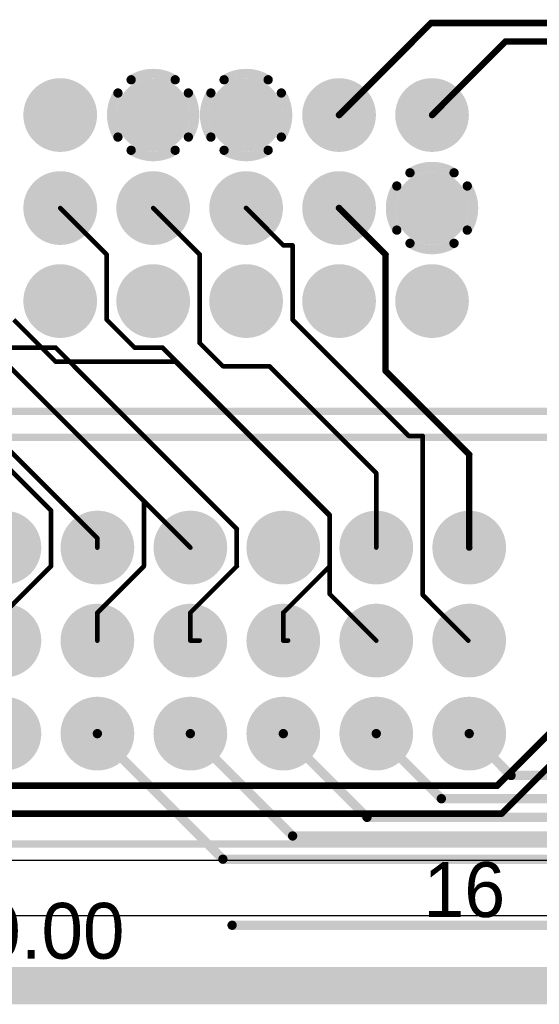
# Model space of a CAD drawing. Extents: x 0.21 to 6.77, y 0.98 to 2.62.
# Tile 13 of 16: x 4.78 to 5.34, y 0.98 to 2.04. Entities that reach past the tile are written whole.
import ezdxf

# ---------------------------------------------------------------- set-up
doc = ezdxf.new("R2010")
doc.units = 0
doc.layers.get('0').update_dxf_attribs({"linetype": 'CONTINUOUS'})
for name, color, linetype in [('BOTTOMLAYER', 5, 'CONTINUOUS'), ('BOTTOMOVERLAY', 54, 'CONTINUOUS'), ('BOTTOMSOLDER', 6, 'CONTINUOUS'), ('INTERNALPLANE1', 76, 'CONTINUOUS'), ('INTERNALPLANE2', 16, 'CONTINUOUS'), ('INTERNALPLANE3', 216, 'CONTINUOUS'), ('INTERNALPLANE4', 136, 'CONTINUOUS'), ('MULTILAYER', 9, 'CONTINUOUS'), ('PADHOLE', 156, 'CONTINUOUS'), ('TOPLAYER', 1, 'CONTINUOUS'), ('TOPOVERLAY', 2, 'CONTINUOUS'), ('TOPSOLDER', 216, 'CONTINUOUS')]:
    doc.layers.add(name, color=color, linetype=linetype)

# ---------------------------------------------------------------- blocks, each defined once
blk = doc.blocks.new('EURO2_54_2V48_1')
at = {"layer": 'BOTTOMLAYER', "const_width": 0.031}
for points in [[(0.2345, 0.1, 1), (0.2655, 0.1, 1)], [(0.3345, 0.1, 1), (0.3655, 0.1, 1)], [(0.4345, 0.1, 1), (0.4655, 0.1, 1)], [(0.5345, 0.1, 1), (0.5655, 0.1, 1)], [(0.6345, 0.1, 1), (0.6655, 0.1, 1)], [(0.7345, 0.1, 1), (0.7655, 0.1, 1)], [(0.2345, 0, 1), (0.2655, 0, 1)], [(0.3345, 0, 1), (0.3655, 0, 1)], [(0.4345, 0, 1), (0.4655, 0, 1)], [(0.5345, 0, 1), (0.5655, 0, 1)], [(0.6345, 0, 1), (0.6655, 0, 1)], [(0.7345, 0, 1), (0.7655, 0, 1)], [(0.2345, -0.1, 1), (0.2655, -0.1, 1)], [(0.3345, -0.1, 1), (0.3655, -0.1, 1)], [(0.4345, -0.1, 1), (0.4655, -0.1, 1)], [(0.5345, -0.1, 1), (0.5655, -0.1, 1)], [(0.6345, -0.1, 1), (0.6655, -0.1, 1)], [(0.7345, -0.1, 1), (0.7655, -0.1, 1)]]:
    blk.add_lwpolyline(points, format="xyb", close=True, dxfattribs=at)
at = {"layer": 'BOTTOMSOLDER', "const_width": 0.035}
for points in [[(0.2325, 0.1, 1), (0.2675, 0.1, 1)], [(0.3325, 0.1, 1), (0.3675, 0.1, 1)], [(0.4325, 0.1, 1), (0.4675, 0.1, 1)], [(0.5325, 0.1, 1), (0.5675, 0.1, 1)], [(0.6325, 0.1, 1), (0.6675, 0.1, 1)], [(0.7325, 0.1, 1), (0.7675, 0.1, 1)], [(0.2325, 0, 1), (0.2675, 0, 1)], [(0.3325, 0, 1), (0.3675, 0, 1)], [(0.4325, 0, 1), (0.4675, 0, 1)], [(0.5325, 0, 1), (0.5675, 0, 1)], [(0.6325, 0, 1), (0.6675, 0, 1)], [(0.7325, 0, 1), (0.7675, 0, 1)], [(0.2325, -0.1, 1), (0.2675, -0.1, 1)], [(0.3325, -0.1, 1), (0.3675, -0.1, 1)], [(0.4325, -0.1, 1), (0.4675, -0.1, 1)], [(0.5325, -0.1, 1), (0.5675, -0.1, 1)], [(0.6325, -0.1, 1), (0.6675, -0.1, 1)], [(0.7325, -0.1, 1), (0.7675, -0.1, 1)]]:
    blk.add_lwpolyline(points, format="xyb", close=True, dxfattribs=at)
at = {"layer": 'INTERNALPLANE1', "const_width": 0.0397}
for points in [[(0.2302, 0.1, 1), (0.2698, 0.1, 1)], [(0.3302, 0.1, 1), (0.3698, 0.1, 1)], [(0.4302, 0.1, 1), (0.4698, 0.1, 1)], [(0.5302, 0.1, 1), (0.5698, 0.1, 1)], [(0.6302, 0.1, 1), (0.6698, 0.1, 1)], [(0.7302, 0.1, 1), (0.7698, 0.1, 1)], [(0.2302, 0, 1), (0.2698, 0, 1)], [(0.3302, 0, 1), (0.3698, 0, 1)], [(0.4302, 0, 1), (0.4698, 0, 1)], [(0.5302, 0, 1), (0.5698, 0, 1)], [(0.6302, 0, 1), (0.6698, 0, 1)], [(0.7302, 0, 1), (0.7698, 0, 1)], [(0.2302, -0.1, 1), (0.2698, -0.1, 1)], [(0.3302, -0.1, 1), (0.3698, -0.1, 1)], [(0.4302, -0.1, 1), (0.4698, -0.1, 1)], [(0.5302, -0.1, 1), (0.5698, -0.1, 1)], [(0.6302, -0.1, 1), (0.6698, -0.1, 1)], [(0.7302, -0.1, 1), (0.7698, -0.1, 1)]]:
    blk.add_lwpolyline(points, format="xyb", close=True, dxfattribs=at)
at = {"layer": 'INTERNALPLANE2', "const_width": 0.0397}
for points in [[(0.2302, 0.1, 1), (0.2698, 0.1, 1)], [(0.3302, 0.1, 1), (0.3698, 0.1, 1)], [(0.4302, 0.1, 1), (0.4698, 0.1, 1)], [(0.5302, 0.1, 1), (0.5698, 0.1, 1)], [(0.6302, 0.1, 1), (0.6698, 0.1, 1)], [(0.7302, 0.1, 1), (0.7698, 0.1, 1)], [(0.2302, 0, 1), (0.2698, 0, 1)], [(0.3302, 0, 1), (0.3698, 0, 1)], [(0.4302, 0, 1), (0.4698, 0, 1)], [(0.5302, 0, 1), (0.5698, 0, 1)], [(0.6302, 0, 1), (0.6698, 0, 1)], [(0.7302, 0, 1), (0.7698, 0, 1)], [(0.2302, -0.1, 1), (0.2698, -0.1, 1)], [(0.3302, -0.1, 1), (0.3698, -0.1, 1)], [(0.4302, -0.1, 1), (0.4698, -0.1, 1)], [(0.5302, -0.1, 1), (0.5698, -0.1, 1)], [(0.6302, -0.1, 1), (0.6698, -0.1, 1)], [(0.7302, -0.1, 1), (0.7698, -0.1, 1)]]:
    blk.add_lwpolyline(points, format="xyb", close=True, dxfattribs=at)
at = {"layer": 'INTERNALPLANE3', "const_width": 0.0397}
for points in [[(0.2302, 0.1, 1), (0.2698, 0.1, 1)], [(0.3302, 0.1, 1), (0.3698, 0.1, 1)], [(0.4302, 0.1, 1), (0.4698, 0.1, 1)], [(0.5302, 0.1, 1), (0.5698, 0.1, 1)], [(0.6302, 0.1, 1), (0.6698, 0.1, 1)], [(0.7302, 0.1, 1), (0.7698, 0.1, 1)], [(0.2302, 0, 1), (0.2698, 0, 1)], [(0.3302, 0, 1), (0.3698, 0, 1)], [(0.4302, 0, 1), (0.4698, 0, 1)], [(0.5302, 0, 1), (0.5698, 0, 1)], [(0.6302, 0, 1), (0.6698, 0, 1)], [(0.7302, 0, 1), (0.7698, 0, 1)], [(0.2302, -0.1, 1), (0.2698, -0.1, 1)], [(0.3302, -0.1, 1), (0.3698, -0.1, 1)], [(0.4302, -0.1, 1), (0.4698, -0.1, 1)], [(0.5302, -0.1, 1), (0.5698, -0.1, 1)], [(0.6302, -0.1, 1), (0.6698, -0.1, 1)], [(0.7302, -0.1, 1), (0.7698, -0.1, 1)]]:
    blk.add_lwpolyline(points, format="xyb", close=True, dxfattribs=at)
at = {"layer": 'INTERNALPLANE4', "const_width": 0.0397}
for points in [[(0.2302, 0.1, 1), (0.2698, 0.1, 1)], [(0.3302, 0.1, 1), (0.3698, 0.1, 1)], [(0.4302, 0.1, 1), (0.4698, 0.1, 1)], [(0.5302, 0.1, 1), (0.5698, 0.1, 1)], [(0.6302, 0.1, 1), (0.6698, 0.1, 1)], [(0.7302, 0.1, 1), (0.7698, 0.1, 1)], [(0.2302, 0, 1), (0.2698, 0, 1)], [(0.3302, 0, 1), (0.3698, 0, 1)], [(0.4302, 0, 1), (0.4698, 0, 1)], [(0.5302, 0, 1), (0.5698, 0, 1)], [(0.6302, 0, 1), (0.6698, 0, 1)], [(0.7302, 0, 1), (0.7698, 0, 1)], [(0.2302, -0.1, 1), (0.2698, -0.1, 1)], [(0.3302, -0.1, 1), (0.3698, -0.1, 1)], [(0.4302, -0.1, 1), (0.4698, -0.1, 1)], [(0.5302, -0.1, 1), (0.5698, -0.1, 1)], [(0.6302, -0.1, 1), (0.6698, -0.1, 1)], [(0.7302, -0.1, 1), (0.7698, -0.1, 1)]]:
    blk.add_lwpolyline(points, format="xyb", close=True, dxfattribs=at)
at = {"layer": 'MULTILAYER', "const_width": 0.031}
for points in [[(0.2345, 0.1, 1), (0.2655, 0.1, 1)], [(0.3345, 0.1, 1), (0.3655, 0.1, 1)], [(0.4345, 0.1, 1), (0.4655, 0.1, 1)], [(0.5345, 0.1, 1), (0.5655, 0.1, 1)], [(0.6345, 0.1, 1), (0.6655, 0.1, 1)], [(0.7345, 0.1, 1), (0.7655, 0.1, 1)], [(0.2345, 0, 1), (0.2655, 0, 1)], [(0.3345, 0, 1), (0.3655, 0, 1)], [(0.4345, 0, 1), (0.4655, 0, 1)], [(0.5345, 0, 1), (0.5655, 0, 1)], [(0.6345, 0, 1), (0.6655, 0, 1)], [(0.7345, 0, 1), (0.7655, 0, 1)], [(0.2345, -0.1, 1), (0.2655, -0.1, 1)], [(0.3345, -0.1, 1), (0.3655, -0.1, 1)], [(0.4345, -0.1, 1), (0.4655, -0.1, 1)], [(0.5345, -0.1, 1), (0.5655, -0.1, 1)], [(0.6345, -0.1, 1), (0.6655, -0.1, 1)], [(0.7345, -0.1, 1), (0.7655, -0.1, 1)]]:
    blk.add_lwpolyline(points, format="xyb", close=True, dxfattribs=at)
at = {"layer": 'PADHOLE', "const_width": 0.0197}
for points in [[(0.2402, 0.1, 1), (0.2598, 0.1, 1)], [(0.3402, 0.1, 1), (0.3598, 0.1, 1)], [(0.4402, 0.1, 1), (0.4598, 0.1, 1)], [(0.5402, 0.1, 1), (0.5598, 0.1, 1)], [(0.6402, 0.1, 1), (0.6598, 0.1, 1)], [(0.7402, 0.1, 1), (0.7598, 0.1, 1)], [(0.2402, 0, 1), (0.2598, 0, 1)], [(0.3402, 0, 1), (0.3598, 0, 1)], [(0.4402, 0, 1), (0.4598, 0, 1)], [(0.5402, 0, 1), (0.5598, 0, 1)], [(0.6402, 0, 1), (0.6598, 0, 1)], [(0.7402, 0, 1), (0.7598, 0, 1)], [(0.2402, -0.1, 1), (0.2598, -0.1, 1)], [(0.3402, -0.1, 1), (0.3598, -0.1, 1)], [(0.4402, -0.1, 1), (0.4598, -0.1, 1)], [(0.5402, -0.1, 1), (0.5598, -0.1, 1)], [(0.6402, -0.1, 1), (0.6598, -0.1, 1)], [(0.7402, -0.1, 1), (0.7598, -0.1, 1)]]:
    blk.add_lwpolyline(points, format="xyb", close=True, dxfattribs=at)
at = {"layer": 'TOPLAYER', "const_width": 0.031}
for points in [[(0.2345, 0.1, 1), (0.2655, 0.1, 1)], [(0.3345, 0.1, 1), (0.3655, 0.1, 1)], [(0.4345, 0.1, 1), (0.4655, 0.1, 1)], [(0.5345, 0.1, 1), (0.5655, 0.1, 1)], [(0.6345, 0.1, 1), (0.6655, 0.1, 1)], [(0.7345, 0.1, 1), (0.7655, 0.1, 1)], [(0.2345, 0, 1), (0.2655, 0, 1)], [(0.3345, 0, 1), (0.3655, 0, 1)], [(0.4345, 0, 1), (0.4655, 0, 1)], [(0.5345, 0, 1), (0.5655, 0, 1)], [(0.6345, 0, 1), (0.6655, 0, 1)], [(0.7345, 0, 1), (0.7655, 0, 1)], [(0.2345, -0.1, 1), (0.2655, -0.1, 1)], [(0.3345, -0.1, 1), (0.3655, -0.1, 1)], [(0.4345, -0.1, 1), (0.4655, -0.1, 1)], [(0.5345, -0.1, 1), (0.5655, -0.1, 1)], [(0.6345, -0.1, 1), (0.6655, -0.1, 1)], [(0.7345, -0.1, 1), (0.7655, -0.1, 1)]]:
    blk.add_lwpolyline(points, format="xyb", close=True, dxfattribs=at)
at = {"layer": 'TOPOVERLAY', "const_width": 0.00787}
for points in [[(-1.0827, 0.2185), (1.0827, 0.2185)], [(-1.0827, -0.2185), (1.0827, -0.2185)]]:
    blk.add_lwpolyline(points, dxfattribs=at)
at = {"layer": 'TOPSOLDER', "const_width": 0.035}
for points in [[(0.2325, 0.1, 1), (0.2675, 0.1, 1)], [(0.3325, 0.1, 1), (0.3675, 0.1, 1)], [(0.4325, 0.1, 1), (0.4675, 0.1, 1)], [(0.5325, 0.1, 1), (0.5675, 0.1, 1)], [(0.6325, 0.1, 1), (0.6675, 0.1, 1)], [(0.7325, 0.1, 1), (0.7675, 0.1, 1)], [(0.2325, 0, 1), (0.2675, 0, 1)], [(0.3325, 0, 1), (0.3675, 0, 1)], [(0.4325, 0, 1), (0.4675, 0, 1)], [(0.5325, 0, 1), (0.5675, 0, 1)], [(0.6325, 0, 1), (0.6675, 0, 1)], [(0.7325, 0, 1), (0.7675, 0, 1)], [(0.2325, -0.1, 1), (0.2675, -0.1, 1)], [(0.3325, -0.1, 1), (0.3675, -0.1, 1)], [(0.4325, -0.1, 1), (0.4675, -0.1, 1)], [(0.5325, -0.1, 1), (0.5675, -0.1, 1)], [(0.6325, -0.1, 1), (0.6675, -0.1, 1)], [(0.7325, -0.1, 1), (0.7675, -0.1, 1)]]:
    blk.add_lwpolyline(points, format="xyb", close=True, dxfattribs=at)
at = {"layer": 'TOPOVERLAY'}
blk.add_text('16', height=0.05906, rotation=360, dxfattribs=at).set_placement((0.7008, -0.2972))
blk = doc.blocks.new('EURO2_54_2V96_B_17')
at = {"layer": 'BOTTOMLAYER', "const_width": 0.031}
for points in [[(1.1345, 0.1, 1), (1.1655, 0.1, 1)], [(1.2345, 0.1, 1), (1.2655, 0.1, 1)], [(1.3345, 0.1, 1), (1.3655, 0.1, 1)], [(1.4345, 0.1, 1), (1.4655, 0.1, 1)], [(1.5345, 0.1, 1), (1.5655, 0.1, 1)], [(1.1345, 0, 1), (1.1655, 0, 1)], [(1.2345, 0, 1), (1.2655, 0, 1)], [(1.3345, 0, 1), (1.3655, 0, 1)], [(1.4345, 0, 1), (1.4655, 0, 1)], [(1.5345, 0, 1), (1.5655, 0, 1)], [(1.1345, -0.1, 1), (1.1655, -0.1, 1)], [(1.2345, -0.1, 1), (1.2655, -0.1, 1)], [(1.3345, -0.1, 1), (1.3655, -0.1, 1)], [(1.4345, -0.1, 1), (1.4655, -0.1, 1)], [(1.5345, -0.1, 1), (1.5655, -0.1, 1)]]:
    blk.add_lwpolyline(points, format="xyb", close=True, dxfattribs=at)
at = {"layer": 'BOTTOMOVERLAY', "const_width": 0.00787}
blk.add_lwpolyline([(-1.8701, -0.2185), (1.8701, -0.2185)], dxfattribs=at)
at = {"layer": 'BOTTOMSOLDER', "const_width": 0.035}
for points in [[(1.1325, 0.1, 1), (1.1675, 0.1, 1)], [(1.2325, 0.1, 1), (1.2675, 0.1, 1)], [(1.3325, 0.1, 1), (1.3675, 0.1, 1)], [(1.4325, 0.1, 1), (1.4675, 0.1, 1)], [(1.5325, 0.1, 1), (1.5675, 0.1, 1)], [(1.1325, 0, 1), (1.1675, 0, 1)], [(1.2325, 0, 1), (1.2675, 0, 1)], [(1.3325, 0, 1), (1.3675, 0, 1)], [(1.4325, 0, 1), (1.4675, 0, 1)], [(1.5325, 0, 1), (1.5675, 0, 1)], [(1.1325, -0.1, 1), (1.1675, -0.1, 1)], [(1.2325, -0.1, 1), (1.2675, -0.1, 1)], [(1.3325, -0.1, 1), (1.3675, -0.1, 1)], [(1.4325, -0.1, 1), (1.4675, -0.1, 1)], [(1.5325, -0.1, 1), (1.5675, -0.1, 1)]]:
    blk.add_lwpolyline(points, format="xyb", close=True, dxfattribs=at)
at = {"layer": 'INTERNALPLANE1', "const_width": 0.0397}
for points in [[(1.1302, 0.1, 1), (1.1698, 0.1, 1)], [(1.2302, 0.1, 1), (1.2698, 0.1, 1)], [(1.3302, 0.1, 1), (1.3698, 0.1, 1)], [(1.4302, 0.1, 1), (1.4698, 0.1, 1)], [(1.5302, 0.1, 1), (1.5698, 0.1, 1)], [(1.1302, 0, 1), (1.1698, 0, 1)], [(1.2302, 0, 1), (1.2698, 0, 1)], [(1.3302, 0, 1), (1.3698, 0, 1)], [(1.4302, 0, 1), (1.4698, 0, 1)], [(1.5302, 0, 1), (1.5698, 0, 1)], [(1.1302, -0.1, 1), (1.1698, -0.1, 1)], [(1.2302, -0.1, 1), (1.2698, -0.1, 1)], [(1.3302, -0.1, 1), (1.3698, -0.1, 1)], [(1.4302, -0.1, 1), (1.4698, -0.1, 1)], [(1.5302, -0.1, 1), (1.5698, -0.1, 1)]]:
    blk.add_lwpolyline(points, format="xyb", close=True, dxfattribs=at)
at = {"layer": 'INTERNALPLANE2', "const_width": 0.01}
for points in [[(1.2263, 0.1379, -0.286745), (1.2737, 0.1379)], [(1.2121, 0.0763, -0.286745), (1.2121, 0.1237)], [(1.2879, 0.1237, -0.286745), (1.2879, 0.0763)], [(1.2737, 0.0621, -0.286745), (1.2263, 0.0621)]]:
    blk.add_lwpolyline(points, format="xyb", dxfattribs=at)
at = {"layer": 'INTERNALPLANE2'}
for points, const_width in [([(1.1302, 0.1, 1), (1.1698, 0.1, 1)], 0.0397), ([(1.2238, 0.1379, 1), (1.2288, 0.1379, 1)], 0.005), ([(1.2712, 0.1379, 1), (1.2762, 0.1379, 1)], 0.005), ([(1.3302, 0.1, 1), (1.3698, 0.1, 1)], 0.0397), ([(1.4302, 0.1, 1), (1.4698, 0.1, 1)], 0.0397), ([(1.5302, 0.1, 1), (1.5698, 0.1, 1)], 0.0397), ([(1.2096, 0.1237, 1), (1.2146, 0.1237, 1)], 0.005), ([(1.2854, 0.1237, 1), (1.2904, 0.1237, 1)], 0.005), ([(1.2096, 0.0763, 1), (1.2146, 0.0763, 1)], 0.005), ([(1.2854, 0.0763, 1), (1.2904, 0.0763, 1)], 0.005), ([(1.2238, 0.0621, 1), (1.2288, 0.0621, 1)], 0.005), ([(1.2712, 0.0621, 1), (1.2762, 0.0621, 1)], 0.005), ([(1.1302, 0, 1), (1.1698, 0, 1)], 0.0397), ([(1.2302, 0, 1), (1.2698, 0, 1)], 0.0397), ([(1.3302, 0, 1), (1.3698, 0, 1)], 0.0397), ([(1.4302, 0, 1), (1.4698, 0, 1)], 0.0397), ([(1.5302, 0, 1), (1.5698, 0, 1)], 0.0397), ([(1.1302, -0.1, 1), (1.1698, -0.1, 1)], 0.0397), ([(1.2302, -0.1, 1), (1.2698, -0.1, 1)], 0.0397), ([(1.3302, -0.1, 1), (1.3698, -0.1, 1)], 0.0397), ([(1.4302, -0.1, 1), (1.4698, -0.1, 1)], 0.0397), ([(1.5302, -0.1, 1), (1.5698, -0.1, 1)], 0.0397)]:
    blk.add_lwpolyline(points, format="xyb", close=True, dxfattribs=dict(at, const_width=const_width))
at = {"layer": 'INTERNALPLANE3'}
for points, const_width in [([(1.1302, 0.1, 1), (1.1698, 0.1, 1)], 0.0397), ([(1.2302, 0.1, 1), (1.2698, 0.1, 1)], 0.0397), ([(1.3302, 0.1, 1), (1.3698, 0.1, 1)], 0.0397), ([(1.4302, 0.1, 1), (1.4698, 0.1, 1)], 0.0397), ([(1.5302, 0.1, 1), (1.5698, 0.1, 1)], 0.0397), ([(1.5238, 0.0379, 1), (1.5288, 0.0379, 1)], 0.005), ([(1.5712, 0.0379, 1), (1.5762, 0.0379, 1)], 0.005), ([(1.1302, 0, 1), (1.1698, 0, 1)], 0.0397), ([(1.2302, 0, 1), (1.2698, 0, 1)], 0.0397), ([(1.3302, 0, 1), (1.3698, 0, 1)], 0.0397), ([(1.4302, 0, 1), (1.4698, 0, 1)], 0.0397), ([(1.5096, 0.0237, 1), (1.5146, 0.0237, 1)], 0.005), ([(1.5854, 0.0237, 1), (1.5904, 0.0237, 1)], 0.005), ([(1.5096, -0.0237, 1), (1.5146, -0.0237, 1)], 0.005), ([(1.5854, -0.0237, 1), (1.5904, -0.0237, 1)], 0.005), ([(1.5238, -0.0379, 1), (1.5288, -0.0379, 1)], 0.005), ([(1.5712, -0.0379, 1), (1.5762, -0.0379, 1)], 0.005), ([(1.1302, -0.1, 1), (1.1698, -0.1, 1)], 0.0397), ([(1.2302, -0.1, 1), (1.2698, -0.1, 1)], 0.0397), ([(1.3302, -0.1, 1), (1.3698, -0.1, 1)], 0.0397), ([(1.4302, -0.1, 1), (1.4698, -0.1, 1)], 0.0397), ([(1.5302, -0.1, 1), (1.5698, -0.1, 1)], 0.0397)]:
    blk.add_lwpolyline(points, format="xyb", close=True, dxfattribs=dict(at, const_width=const_width))
at = {"layer": 'INTERNALPLANE3', "const_width": 0.01}
for points in [[(1.5263, 0.0379, -0.286745), (1.5737, 0.0379)], [(1.5121, -0.0237, -0.286745), (1.5121, 0.0237)], [(1.5879, 0.0237, -0.286745), (1.5879, -0.0237)], [(1.5737, -0.0379, -0.286745), (1.5263, -0.0379)]]:
    blk.add_lwpolyline(points, format="xyb", dxfattribs=at)
at = {"layer": 'INTERNALPLANE4', "const_width": 0.01}
for points in [[(1.3263, 0.1379, -0.286745), (1.3737, 0.1379)], [(1.3121, 0.0763, -0.286745), (1.3121, 0.1237)], [(1.3879, 0.1237, -0.286745), (1.3879, 0.0763)], [(1.3737, 0.0621, -0.286745), (1.3263, 0.0621)]]:
    blk.add_lwpolyline(points, format="xyb", dxfattribs=at)
at = {"layer": 'INTERNALPLANE4'}
for points, const_width in [([(1.1302, 0.1, 1), (1.1698, 0.1, 1)], 0.0397), ([(1.2302, 0.1, 1), (1.2698, 0.1, 1)], 0.0397), ([(1.3238, 0.1379, 1), (1.3288, 0.1379, 1)], 0.005), ([(1.3712, 0.1379, 1), (1.3762, 0.1379, 1)], 0.005), ([(1.4302, 0.1, 1), (1.4698, 0.1, 1)], 0.0397), ([(1.5302, 0.1, 1), (1.5698, 0.1, 1)], 0.0397), ([(1.3096, 0.1237, 1), (1.3146, 0.1237, 1)], 0.005), ([(1.3854, 0.1237, 1), (1.3904, 0.1237, 1)], 0.005), ([(1.3096, 0.0763, 1), (1.3146, 0.0763, 1)], 0.005), ([(1.3854, 0.0763, 1), (1.3904, 0.0763, 1)], 0.005), ([(1.3238, 0.0621, 1), (1.3288, 0.0621, 1)], 0.005), ([(1.3712, 0.0621, 1), (1.3762, 0.0621, 1)], 0.005), ([(1.1302, 0, 1), (1.1698, 0, 1)], 0.0397), ([(1.2302, 0, 1), (1.2698, 0, 1)], 0.0397), ([(1.3302, 0, 1), (1.3698, 0, 1)], 0.0397), ([(1.4302, 0, 1), (1.4698, 0, 1)], 0.0397), ([(1.5302, 0, 1), (1.5698, 0, 1)], 0.0397), ([(1.1302, -0.1, 1), (1.1698, -0.1, 1)], 0.0397), ([(1.2302, -0.1, 1), (1.2698, -0.1, 1)], 0.0397), ([(1.3302, -0.1, 1), (1.3698, -0.1, 1)], 0.0397), ([(1.4302, -0.1, 1), (1.4698, -0.1, 1)], 0.0397), ([(1.5302, -0.1, 1), (1.5698, -0.1, 1)], 0.0397)]:
    blk.add_lwpolyline(points, format="xyb", close=True, dxfattribs=dict(at, const_width=const_width))
at = {"layer": 'MULTILAYER', "const_width": 0.031}
for points in [[(1.1345, 0.1, 1), (1.1655, 0.1, 1)], [(1.2345, 0.1, 1), (1.2655, 0.1, 1)], [(1.3345, 0.1, 1), (1.3655, 0.1, 1)], [(1.4345, 0.1, 1), (1.4655, 0.1, 1)], [(1.5345, 0.1, 1), (1.5655, 0.1, 1)], [(1.1345, 0, 1), (1.1655, 0, 1)], [(1.2345, 0, 1), (1.2655, 0, 1)], [(1.3345, 0, 1), (1.3655, 0, 1)], [(1.4345, 0, 1), (1.4655, 0, 1)], [(1.5345, 0, 1), (1.5655, 0, 1)], [(1.1345, -0.1, 1), (1.1655, -0.1, 1)], [(1.2345, -0.1, 1), (1.2655, -0.1, 1)], [(1.3345, -0.1, 1), (1.3655, -0.1, 1)], [(1.4345, -0.1, 1), (1.4655, -0.1, 1)], [(1.5345, -0.1, 1), (1.5655, -0.1, 1)]]:
    blk.add_lwpolyline(points, format="xyb", close=True, dxfattribs=at)
at = {"layer": 'PADHOLE', "const_width": 0.0197}
for points in [[(1.1402, 0.1, 1), (1.1598, 0.1, 1)], [(1.2402, 0.1, 1), (1.2598, 0.1, 1)], [(1.3402, 0.1, 1), (1.3598, 0.1, 1)], [(1.4402, 0.1, 1), (1.4598, 0.1, 1)], [(1.5402, 0.1, 1), (1.5598, 0.1, 1)], [(1.1402, 0, 1), (1.1598, 0, 1)], [(1.2402, 0, 1), (1.2598, 0, 1)], [(1.3402, 0, 1), (1.3598, 0, 1)], [(1.4402, 0, 1), (1.4598, 0, 1)], [(1.5402, 0, 1), (1.5598, 0, 1)], [(1.1402, -0.1, 1), (1.1598, -0.1, 1)], [(1.2402, -0.1, 1), (1.2598, -0.1, 1)], [(1.3402, -0.1, 1), (1.3598, -0.1, 1)], [(1.4402, -0.1, 1), (1.4598, -0.1, 1)], [(1.5402, -0.1, 1), (1.5598, -0.1, 1)]]:
    blk.add_lwpolyline(points, format="xyb", close=True, dxfattribs=at)
at = {"layer": 'TOPLAYER', "const_width": 0.031}
for points in [[(1.1345, 0.1, 1), (1.1655, 0.1, 1)], [(1.2345, 0.1, 1), (1.2655, 0.1, 1)], [(1.3345, 0.1, 1), (1.3655, 0.1, 1)], [(1.4345, 0.1, 1), (1.4655, 0.1, 1)], [(1.5345, 0.1, 1), (1.5655, 0.1, 1)], [(1.1345, 0, 1), (1.1655, 0, 1)], [(1.2345, 0, 1), (1.2655, 0, 1)], [(1.3345, 0, 1), (1.3655, 0, 1)], [(1.4345, 0, 1), (1.4655, 0, 1)], [(1.5345, 0, 1), (1.5655, 0, 1)], [(1.1345, -0.1, 1), (1.1655, -0.1, 1)], [(1.2345, -0.1, 1), (1.2655, -0.1, 1)], [(1.3345, -0.1, 1), (1.3655, -0.1, 1)], [(1.4345, -0.1, 1), (1.4655, -0.1, 1)], [(1.5345, -0.1, 1), (1.5655, -0.1, 1)]]:
    blk.add_lwpolyline(points, format="xyb", close=True, dxfattribs=at)
at = {"layer": 'TOPSOLDER', "const_width": 0.035}
for points in [[(1.1325, 0.1, 1), (1.1675, 0.1, 1)], [(1.2325, 0.1, 1), (1.2675, 0.1, 1)], [(1.3325, 0.1, 1), (1.3675, 0.1, 1)], [(1.4325, 0.1, 1), (1.4675, 0.1, 1)], [(1.5325, 0.1, 1), (1.5675, 0.1, 1)], [(1.1325, 0, 1), (1.1675, 0, 1)], [(1.2325, 0, 1), (1.2675, 0, 1)], [(1.3325, 0, 1), (1.3675, 0, 1)], [(1.4325, 0, 1), (1.4675, 0, 1)], [(1.5325, 0, 1), (1.5675, 0, 1)], [(1.1325, -0.1, 1), (1.1675, -0.1, 1)], [(1.2325, -0.1, 1), (1.2675, -0.1, 1)], [(1.3325, -0.1, 1), (1.3675, -0.1, 1)], [(1.4325, -0.1, 1), (1.4675, -0.1, 1)], [(1.5325, -0.1, 1), (1.5675, -0.1, 1)]]:
    blk.add_lwpolyline(points, format="xyb", close=True, dxfattribs=at)

msp = doc.modelspace()

# ---------------------------------------------------------------- linework, layer by layer
at = {"layer": 'BOTTOMLAYER'}
for points, const_width in [([(4.825, 1.836), (4.875, 1.786)], 0.005), ([(4.875, 1.716), (4.875, 1.786)], 0.005), ([(4.875, 1.716), (4.905, 1.686)], 0.005), ([(4.705, 1.686), (4.82, 1.686)], 0.005), ([(4.82, 1.686), (5.015, 1.491)], 0.005), ([(4.905, 1.686), (4.935, 1.686)], 0.005), ([(4.935, 1.686), (5.115, 1.506)], 0.005), ([(4.77, 1.666), (4.915, 1.521)], 0.005), ([(4.68, 1.646), (4.815, 1.511)], 0.005), ([(4.915, 1.451), (4.915, 1.521)], 0.005), ([(4.815, 1.451), (4.815, 1.511)], 0.005), ([(5.115, 1.451), (5.115, 1.506)], 0.005), ([(5.015, 1.451), (5.015, 1.491)], 0.005), ([(5.165, 1.471), (5.165, 1.496)], 0.005), ([(4.765, 1.401), (4.815, 1.451)], 0.005), ([(4.865, 1.401), (4.915, 1.451)], 0.005), ([(4.965, 1.401), (5.015, 1.451)], 0.005), ([(5.065, 1.401), (5.115, 1.451)], 0.005), ([(4.865, 1.371), (4.865, 1.401)], 0.005), ([(4.965, 1.371), (4.965, 1.401)], 0.005), ([(5.065, 1.371), (5.065, 1.401)], 0.005), ([(4.965, 1.371), (4.975, 1.371)], 0.005), ([(5.065, 1.371), (5.07, 1.371)], 0.005), ([(4.865, 1.271), (5, 1.136)], 0.01), ([(4.965, 1.271), (5.075, 1.161)], 0.01), ([(5.065, 1.271), (5.155, 1.181)], 0.01), ([(5.165, 1.271), (5.235, 1.201)], 0.01), ([(5.265, 1.271), (5.31, 1.226)], 0.01), ([(5.31, 1.226), (5.58, 1.226)], 0.01), ([(5.235, 1.201), (5.595, 1.201)], 0.01), ([(5.155, 1.181), (5.61, 1.181)], 0.01), ([(5.075, 1.161), (5.625, 1.161)], 0.01), ([(5, 1.136), (5.6283, 1.136)], 0.01)]:
    msp.add_lwpolyline(points, dxfattribs=dict(at, const_width=const_width))
for points, const_width in [([(4.8238, 1.836, 1), (4.8262, 1.836, 1)], 0.0025), ([(4.8738, 1.786, 1), (4.8762, 1.786, 1)], 0.0025), ([(4.8738, 1.786, 1), (4.8762, 1.786, 1)], 0.0025), ([(4.8738, 1.716, 1), (4.8762, 1.716, 1)], 0.0025), ([(4.8738, 1.716, 1), (4.8762, 1.716, 1)], 0.0025), ([(4.8187, 1.686, 1), (4.8213, 1.686, 1)], 0.0025), ([(4.8187, 1.686, 1), (4.8213, 1.686, 1)], 0.0025), ([(4.9037, 1.686, 1), (4.9062, 1.686, 1)], 0.0025), ([(4.9037, 1.686, 1), (4.9062, 1.686, 1)], 0.0025), ([(4.9337, 1.686, 1), (4.9363, 1.686, 1)], 0.0025), ([(4.9337, 1.686, 1), (4.9363, 1.686, 1)], 0.0025), ([(4.9138, 1.521, 1), (4.9162, 1.521, 1)], 0.0025), ([(4.9138, 1.521, 1), (4.9162, 1.521, 1)], 0.0025), ([(4.8137, 1.511, 1), (4.8163, 1.511, 1)], 0.0025), ([(4.8137, 1.511, 1), (4.8163, 1.511, 1)], 0.0025), ([(5.1137, 1.506, 1), (5.1162, 1.506, 1)], 0.0025), ([(5.1137, 1.506, 1), (5.1162, 1.506, 1)], 0.0025), ([(5.0137, 1.491, 1), (5.0163, 1.491, 1)], 0.0025), ([(5.0137, 1.491, 1), (5.0163, 1.491, 1)], 0.0025), ([(5.1638, 1.496, 1), (5.1662, 1.496, 1)], 0.0025), ([(5.1638, 1.471, 1), (5.1662, 1.471, 1)], 0.0025), ([(4.8137, 1.451, 1), (4.8163, 1.451, 1)], 0.0025), ([(4.8137, 1.451, 1), (4.8163, 1.451, 1)], 0.0025), ([(4.9138, 1.451, 1), (4.9162, 1.451, 1)], 0.0025), ([(4.9138, 1.451, 1), (4.9162, 1.451, 1)], 0.0025), ([(5.0137, 1.451, 1), (5.0163, 1.451, 1)], 0.0025), ([(5.0137, 1.451, 1), (5.0163, 1.451, 1)], 0.0025), ([(5.1137, 1.451, 1), (5.1162, 1.451, 1)], 0.0025), ([(5.1137, 1.451, 1), (5.1162, 1.451, 1)], 0.0025), ([(4.8637, 1.401, 1), (4.8662, 1.401, 1)], 0.0025), ([(4.8637, 1.401, 1), (4.8662, 1.401, 1)], 0.0025), ([(4.9638, 1.401, 1), (4.9662, 1.401, 1)], 0.0025), ([(4.9638, 1.401, 1), (4.9662, 1.401, 1)], 0.0025), ([(5.0637, 1.401, 1), (5.0663, 1.401, 1)], 0.0025), ([(5.0637, 1.401, 1), (5.0663, 1.401, 1)], 0.0025), ([(4.8637, 1.371, 1), (4.8662, 1.371, 1)], 0.0025), ([(4.9638, 1.371, 1), (4.9662, 1.371, 1)], 0.0025), ([(4.9638, 1.371, 1), (4.9662, 1.371, 1)], 0.0025), ([(4.9737, 1.371, 1), (4.9763, 1.371, 1)], 0.0025), ([(5.0637, 1.371, 1), (5.0663, 1.371, 1)], 0.0025), ([(5.0637, 1.371, 1), (5.0663, 1.371, 1)], 0.0025), ([(5.0687, 1.371, 1), (5.0713, 1.371, 1)], 0.0025), ([(4.8625, 1.271, 1), (4.8675, 1.271, 1)], 0.005), ([(4.9625, 1.271, 1), (4.9675, 1.271, 1)], 0.005), ([(5.0625, 1.271, 1), (5.0675, 1.271, 1)], 0.005), ([(5.1625, 1.271, 1), (5.1675, 1.271, 1)], 0.005), ([(5.2625, 1.271, 1), (5.2675, 1.271, 1)], 0.005), ([(5.3075, 1.226, 1), (5.3125, 1.226, 1)], 0.005), ([(5.3075, 1.226, 1), (5.3125, 1.226, 1)], 0.005), ([(5.2325, 1.201, 1), (5.2375, 1.201, 1)], 0.005), ([(5.2325, 1.201, 1), (5.2375, 1.201, 1)], 0.005), ([(5.1525, 1.181, 1), (5.1575, 1.181, 1)], 0.005), ([(5.1525, 1.181, 1), (5.1575, 1.181, 1)], 0.005), ([(5.0725, 1.161, 1), (5.0775, 1.161, 1)], 0.005), ([(5.0725, 1.161, 1), (5.0775, 1.161, 1)], 0.005), ([(4.9975, 1.136, 1), (5.0025, 1.136, 1)], 0.005), ([(4.9975, 1.136, 1), (5.0025, 1.136, 1)], 0.005)]:
    msp.add_lwpolyline(points, format="xyb", close=True, dxfattribs=dict(at, const_width=const_width))
at = {"layer": 'INTERNALPLANE1', "const_width": 0.04}
msp.add_lwpolyline([(0.23, 1), (6.75, 1)], dxfattribs=at)
at = {"layer": 'INTERNALPLANE2', "const_width": 0.04}
msp.add_lwpolyline([(0.23, 1), (6.75, 1)], dxfattribs=at)
at = {"layer": 'INTERNALPLANE3', "const_width": 0.04}
msp.add_lwpolyline([(0.23, 1), (6.75, 1)], dxfattribs=at)
at = {"layer": 'INTERNALPLANE4', "const_width": 0.04}
msp.add_lwpolyline([(0.23, 1), (6.75, 1)], dxfattribs=at)
at = {"layer": 'TOPLAYER'}
for p, q in [((3.315, 1.135), (5.8383, 1.1351)), ((6.255, 1.075), (3.2383, 1.075))]:
    msp.add_line(p, q, dxfattribs=at)
for points, const_width in [([(5.125, 1.936), (5.224, 2.035)], 0.007), ([(5.224, 2.035), (5.485, 2.035)], 0.007), ([(5.225, 1.936), (5.304, 2.015)], 0.007), ([(5.304, 2.015), (5.48, 2.015)], 0.007), ([(4.925, 1.836), (4.975, 1.786)], 0.005), ([(5.025, 1.836), (5.065, 1.796)], 0.005), ([(5.125, 1.836), (5.175, 1.786)], 0.007), ([(5.065, 1.796), (5.075, 1.796)], 0.005), ([(5.075, 1.716), (5.075, 1.796)], 0.005), ([(5.175, 1.661), (5.175, 1.786)], 0.007), ([(4.975, 1.691), (4.975, 1.786)], 0.005), ([(4.775, 1.716), (4.82, 1.671)], 0.005), ([(5.075, 1.716), (5.2, 1.591)], 0.005), ([(4.975, 1.691), (5, 1.666)], 0.005), ([(4.76, 1.676), (4.965, 1.471)], 0.005), ([(4.82, 1.671), (4.949, 1.671)], 0.005), ([(4.949, 1.671), (5.115, 1.505)], 0.005), ([(5, 1.666), (5.05, 1.666)], 0.005), ([(5.05, 1.666), (5.165, 1.551)], 0.005), ([(5.175, 1.661), (5.265, 1.571)], 0.007), ([(4.69, 1.656), (4.865, 1.481)], 0.005), ([(5.2, 1.591), (5.215, 1.591)], 0.005), ([(5.215, 1.42), (5.215, 1.591)], 0.005), ([(5.265, 1.471), (5.265, 1.571)], 0.007), ([(5.165, 1.471), (5.165, 1.551)], 0.005), ([(5.115, 1.421), (5.115, 1.505)], 0.005), ([(4.865, 1.471), (4.865, 1.481)], 0.005), ([(5.115, 1.421), (5.165, 1.371)], 0.005), ([(5.215, 1.42), (5.264, 1.371)], 0.005), ([(5.295, 1.215), (5.36, 1.28)], 0.007), ([(5.3, 1.185), (5.38, 1.265)], 0.007), ([(4.475, 1.215), (5.295, 1.215)], 0.007), ([(4.41, 1.185), (5.3, 1.185)], 0.007)]:
    msp.add_lwpolyline(points, dxfattribs=dict(at, const_width=const_width))
for points, const_width in [([(5.2222, 2.035, 1), (5.2257, 2.035, 1)], 0.0035), ([(5.2222, 2.035, 1), (5.2257, 2.035, 1)], 0.0035), ([(5.3022, 2.015, 1), (5.3057, 2.015, 1)], 0.0035), ([(5.3022, 2.015, 1), (5.3057, 2.015, 1)], 0.0035), ([(5.1232, 1.936, 1), (5.1268, 1.936, 1)], 0.0035), ([(5.2233, 1.936, 1), (5.2268, 1.936, 1)], 0.0035), ([(4.9238, 1.836, 1), (4.9262, 1.836, 1)], 0.0025), ([(5.0237, 1.836, 1), (5.0263, 1.836, 1)], 0.0025), ([(5.1232, 1.836, 1), (5.1268, 1.836, 1)], 0.0035), ([(5.0637, 1.796, 1), (5.0663, 1.796, 1)], 0.0025), ([(5.0637, 1.796, 1), (5.0663, 1.796, 1)], 0.0025), ([(5.0738, 1.796, 1), (5.0762, 1.796, 1)], 0.0025), ([(5.0738, 1.796, 1), (5.0762, 1.796, 1)], 0.0025), ([(5.1733, 1.786, 1), (5.1768, 1.786, 1)], 0.0035), ([(5.1733, 1.786, 1), (5.1768, 1.786, 1)], 0.0035), ([(4.9737, 1.786, 1), (4.9763, 1.786, 1)], 0.0025), ([(4.9737, 1.786, 1), (4.9763, 1.786, 1)], 0.0025), ([(5.0738, 1.716, 1), (5.0762, 1.716, 1)], 0.0025), ([(5.0738, 1.716, 1), (5.0762, 1.716, 1)], 0.0025), ([(4.9737, 1.691, 1), (4.9763, 1.691, 1)], 0.0025), ([(4.9737, 1.691, 1), (4.9763, 1.691, 1)], 0.0025), ([(4.8187, 1.671, 1), (4.8213, 1.671, 1)], 0.0025), ([(4.8187, 1.671, 1), (4.8213, 1.671, 1)], 0.0025), ([(4.9478, 1.671, 1), (4.9502, 1.671, 1)], 0.0025), ([(4.9478, 1.671, 1), (4.9502, 1.671, 1)], 0.0025), ([(4.9988, 1.666, 1), (5.0012, 1.666, 1)], 0.0025), ([(4.9988, 1.666, 1), (5.0012, 1.666, 1)], 0.0025), ([(5.0488, 1.666, 1), (5.0512, 1.666, 1)], 0.0025), ([(5.0488, 1.666, 1), (5.0512, 1.666, 1)], 0.0025), ([(5.1733, 1.661, 1), (5.1768, 1.661, 1)], 0.0035), ([(5.1733, 1.661, 1), (5.1768, 1.661, 1)], 0.0035), ([(5.1988, 1.591, 1), (5.2012, 1.591, 1)], 0.0025), ([(5.1988, 1.591, 1), (5.2012, 1.591, 1)], 0.0025), ([(5.2138, 1.591, 1), (5.2162, 1.591, 1)], 0.0025), ([(5.2138, 1.591, 1), (5.2162, 1.591, 1)], 0.0025), ([(5.2633, 1.571, 1), (5.2668, 1.571, 1)], 0.0035), ([(5.2633, 1.571, 1), (5.2668, 1.571, 1)], 0.0035), ([(5.1638, 1.551, 1), (5.1662, 1.551, 1)], 0.0025), ([(5.1638, 1.551, 1), (5.1662, 1.551, 1)], 0.0025), ([(5.1137, 1.505, 1), (5.1162, 1.505, 1)], 0.0025), ([(5.1137, 1.505, 1), (5.1162, 1.505, 1)], 0.0025), ([(4.8637, 1.481, 1), (4.8662, 1.481, 1)], 0.0025), ([(4.8637, 1.481, 1), (4.8662, 1.481, 1)], 0.0025), ([(4.8637, 1.471, 1), (4.8662, 1.471, 1)], 0.0025), ([(4.9638, 1.471, 1), (4.9662, 1.471, 1)], 0.0025), ([(5.1638, 1.471, 1), (5.1662, 1.471, 1)], 0.0025), ([(5.2633, 1.471, 1), (5.2668, 1.471, 1)], 0.0035), ([(5.1137, 1.421, 1), (5.1162, 1.421, 1)], 0.0025), ([(5.1137, 1.421, 1), (5.1162, 1.421, 1)], 0.0025), ([(5.2138, 1.42, 1), (5.2162, 1.42, 1)], 0.0025), ([(5.2138, 1.42, 1), (5.2162, 1.42, 1)], 0.0025), ([(5.1638, 1.371, 1), (5.1662, 1.371, 1)], 0.0025), ([(5.2627, 1.371, 1), (5.2652, 1.371, 1)], 0.0025), ([(5.2932, 1.215, 1), (5.2968, 1.215, 1)], 0.0035), ([(5.2932, 1.215, 1), (5.2968, 1.215, 1)], 0.0035), ([(5.2983, 1.185, 1), (5.3018, 1.185, 1)], 0.0035), ([(5.2983, 1.185, 1), (5.3018, 1.185, 1)], 0.0035)]:
    msp.add_lwpolyline(points, format="xyb", close=True, dxfattribs=dict(at, const_width=const_width))
at = {"layer": 'TOPOVERLAY', "const_width": 0.01}
msp.add_lwpolyline([(5.0099, 1.065), (6.5, 1.065)], dxfattribs=at)
at = {"layer": 'TOPOVERLAY', "const_width": 0.005}
msp.add_lwpolyline([(5.0074, 1.065, 1), (5.0124, 1.065, 1)], format="xyb", close=True, dxfattribs=at)

# ---------------------------------------------------------------- block references
at = {"rotation": 360}
msp.add_blockref('EURO2_54_2V96_B_17', (3.675, 1.836), dxfattribs=at)
msp.add_blockref('EURO2_54_2V48_1', (4.515, 1.371))

# ---------------------------------------------------------------- texts
at = {"layer": 'TOPOVERLAY'}
msp.add_text('3370.00', height=0.06, dxfattribs=at).set_placement((4.6041, 1.029))

doc.saveas('drawing.dxf')
